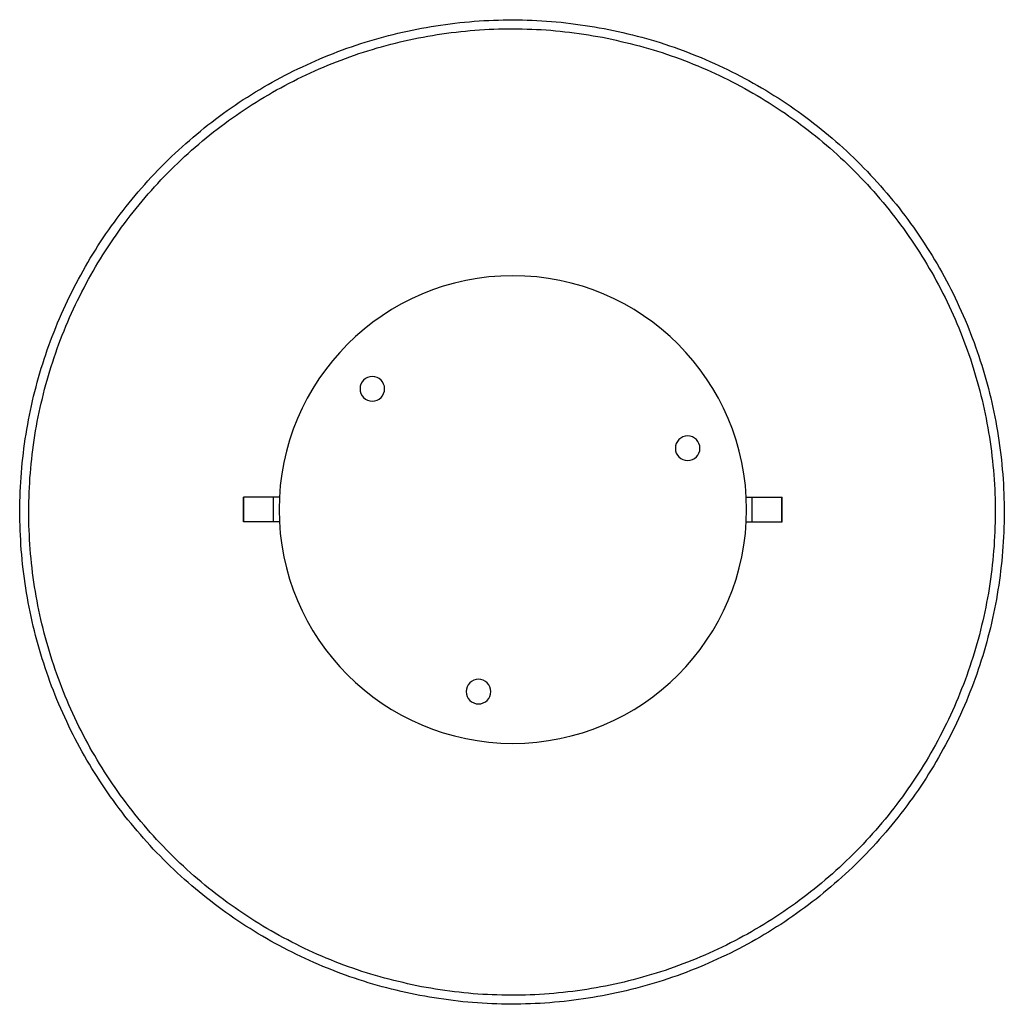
# Paper-space layout '_Inferior' of a CAD drawing. Header units: millimetres. Extents: x -200 to 200, y -201 to 199.
import ezdxf

# ---------------------------------------------------------------- set-up
doc = ezdxf.new("R2010")
doc.units = ezdxf.units.MM

psp = doc.layouts.new('_Inferior')

# ---------------------------------------------------------------- linework, layer by layer
at = {"color": 7, "linetype": 'Continuous', "lineweight": 25}
for p, q in [((-94.87, 5), (-109.39, 5)), ((-109.39, -5), (-109.39, 5)), ((-109.26, -5), (-109.26, 5)), ((-97.26, -5), (-97.26, 5)), ((94.87, 5), (109.39, 5)), ((97.26, -5), (97.26, 5)), ((109.26, -5), (109.26, 5)), ((109.39, -5), (109.39, 5)), ((-94.87, -5), (-109.39, -5)), ((94.87, -5), (109.39, -5))]:
    psp.add_line(p, q, dxfattribs=at)
for centre, radius, start, end in [((0, 0), 95, 90, 270), ((0, 0), 95, 270, 90), ((-57.1, 49.07), 5, 90, 270), ((-57.1, 49.07), 5, 270, 90), ((71.05, 24.92), 5, 90, 270), ((71.05, 24.92), 5, 270, 90), ((-13.95, -73.99), 5, 90, 270), ((-13.95, -73.99), 5, 270, 90)]:
    psp.add_arc(centre, radius, start, end, dxfattribs=at)
for points in [[(-37.76, -197.46), (-42.88, -196.36), (-53.12, -194.17), (-68.1, -189.36), (-82.68, -183.49), (-96.74, -176.46), (-110.21, -168.35), (-123, -159.22), (-135.04, -149.11), (-146.24, -138.08), (-156.55, -126.21), (-165.89, -113.57), (-174.21, -100.23), (-181.46, -86.28), (-187.6, -71.81), (-192.58, -56.9), (-196.37, -41.64), (-198.95, -26.14), (-200.31, -10.47), (-200.44, 5.25), (-199.34, 20.93), (-197, 36.47), (-193.46, 51.79), (-188.72, 66.78), (-182.82, 81.35), (-175.8, 95.41), (-167.7, 108.88), (-158.56, 121.67), (-148.45, 133.71), (-137.42, 144.92), (-125.55, 155.22), (-112.91, 164.57), (-99.57, 172.89), (-85.62, 180.14), (-71.15, 186.27), (-56.24, 191.25), (-40.98, 195.04), (-25.48, 197.63), (-9.82, 198.99), (5.9, 199.1), (21.6, 198.06), (31.93, 196.34), (37.09, 195.47)], [(-37.08, -193.89), (-42.11, -192.81), (-52.17, -190.66), (-66.87, -185.94), (-81.18, -180.17), (-94.99, -173.27), (-108.21, -165.31), (-120.77, -156.34), (-132.59, -146.42), (-143.59, -135.59), (-153.71, -123.94), (-162.88, -111.52), (-171.06, -98.43), (-178.17, -84.73), (-184.2, -70.52), (-189.08, -55.88), (-192.81, -40.9), (-195.35, -25.68), (-196.68, -10.3), (-196.81, 5.13), (-195.72, 20.53), (-193.43, 35.79), (-189.95, 50.83), (-185.3, 65.55), (-179.51, 79.85), (-172.61, 93.66), (-164.66, 106.89), (-155.68, 119.45), (-145.76, 131.26), (-134.93, 142.27), (-123.28, 152.39), (-110.86, 161.56), (-97.77, 169.73), (-84.07, 176.85), (-69.86, 182.87), (-55.22, 187.76), (-40.24, 191.48), (-25.02, 194.02), (-9.64, 195.36), (5.79, 195.47), (21.2, 194.45), (31.34, 192.75), (36.41, 191.91)], [(37.09, 195.47), (42.21, 194.38), (52.46, 192.19), (67.43, 187.38), (82.01, 181.5), (96.07, 174.47), (109.54, 166.37), (122.33, 157.23), (134.37, 147.12), (145.57, 136.09), (155.88, 124.22), (165.22, 111.58), (173.55, 98.25), (180.8, 84.3), (186.93, 69.82), (191.91, 54.91), (195.7, 39.66), (198.29, 24.15), (199.65, 8.49), (199.77, -7.23), (198.67, -22.91), (196.34, -38.46), (192.79, -53.77), (188.05, -68.76), (182.16, -83.33), (175.13, -97.4), (167.03, -110.87), (157.89, -123.66), (147.78, -135.7), (136.75, -146.9), (124.88, -157.21), (112.24, -166.55), (98.9, -174.87), (84.96, -182.12), (70.48, -188.26), (55.57, -193.23), (40.32, -197.03), (24.81, -199.61), (9.15, -200.98), (-6.57, -201.09), (-22.26, -200.05), (-32.59, -198.32), (-37.76, -197.46)], [(36.41, 191.91), (41.44, 190.83), (51.5, 188.68), (66.2, 183.96), (80.51, 178.19), (94.32, 171.29), (107.55, 163.33), (120.11, 154.36), (131.92, 144.43), (142.92, 133.61), (153.04, 121.95), (162.22, 109.54), (170.39, 96.44), (177.51, 82.75), (183.53, 68.54), (188.42, 53.9), (192.14, 38.92), (194.68, 23.69), (196.02, 8.32), (196.14, -7.12), (195.05, -22.51), (192.76, -37.78), (189.28, -52.81), (184.63, -67.53), (178.84, -81.84), (171.95, -95.65), (163.99, -108.87), (155.02, -121.43), (145.09, -133.25), (134.26, -144.25), (122.61, -154.37), (110.2, -163.54), (97.1, -171.71), (83.41, -178.83), (69.2, -184.85), (54.56, -189.74), (39.58, -193.47), (24.35, -196), (8.98, -197.35), (-6.46, -197.45), (-21.86, -196.43), (-32.01, -194.74), (-37.08, -193.89)]]:
    psp.add_open_spline(points, degree=3, dxfattribs=at)

doc.saveas('drawing.dxf')
